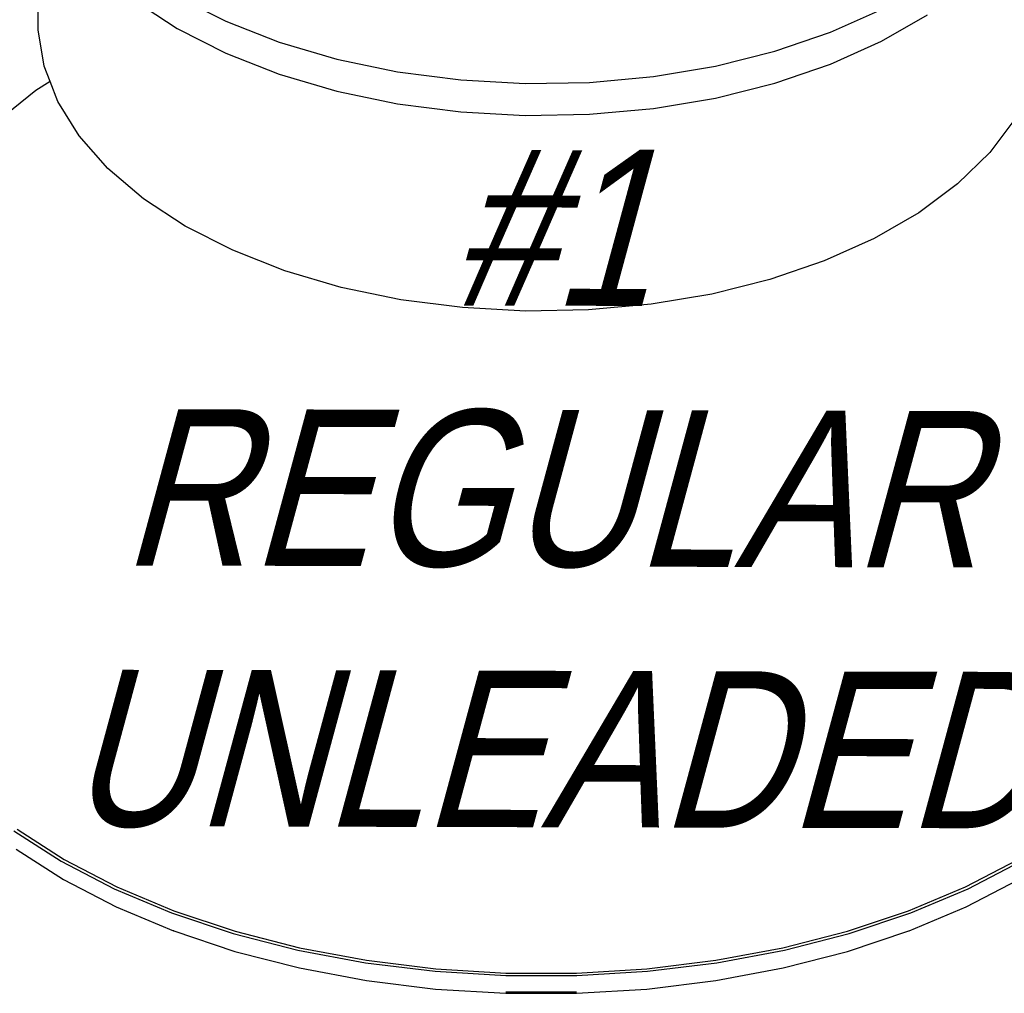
# Model space of a CAD drawing. Extents: x -18027 to -11651, y 1687 to 5059.
# Tile 160 of 170: x -13236 to -13160, y 3009 to 3083. Entities that reach past the tile are written whole.
import ezdxf

# ---------------------------------------------------------------- set-up
doc = ezdxf.new("R2010")
doc.units = 0
doc.header["$MEASUREMENT"] = 0
doc.layers.get('0').update_dxf_attribs({"linetype": 'CONTINUOUS'})
doc.layers.add('TANK', color=2, linetype='CONTINUOUS')
doc.layers.add('TEXT', color=3, linetype='CONTINUOUS')
doc.styles.add('ISO1', font='SIMPFRAC.shx', dxfattribs={"width": 0.85, "oblique": 15})

# ---------------------------------------------------------------- blocks, each defined once
blk = doc.blocks.new('12-14 TANKS')
for p, q in [((161.143, 109.976), (161.143, 115.773)), ((164.841, 111.094), (166.481, 110.02)), ((166.481, 111.245), (168.341, 110.298)), ((191.548, 109.877), (193.507, 110.755)), ((193.507, 109.53), (195.261, 110.542)), ((161.372, 108.582), (161.143, 109.976)), ((166.481, 110.02), (168.341, 109.073)), ((168.341, 110.298), (170.393, 109.493)), ((189.413, 109.148), (191.548, 109.877)), ((170.393, 109.493), (172.603, 108.843)), ((191.548, 108.652), (193.507, 109.53)), ((168.341, 109.073), (170.393, 108.268)), ((172.603, 108.843), (174.936, 108.358)), ((187.136, 108.579), (189.413, 109.148)), ((161.603, 107.983), (161.372, 108.582)), ((184.755, 108.18), (187.136, 108.579)), ((189.413, 107.923), (191.548, 108.652)), ((170.393, 108.268), (172.603, 107.618)), ((174.936, 108.358), (177.357, 108.046)), ((177.357, 108.046), (179.826, 107.911)), ((182.305, 107.956), (184.755, 108.18)), ((161.603, 107.983), (161.063, 107.637)), ((161.901, 107.216), (161.603, 107.983)), ((179.826, 107.911), (182.305, 107.956)), ((187.136, 107.355), (189.413, 107.923)), ((161.063, 107.637), (159.529, 106.418)), ((172.603, 107.618), (174.936, 107.133)), ((184.755, 106.955), (187.136, 107.355)), ((162.722, 105.898), (161.901, 107.216)), ((174.936, 107.133), (177.357, 106.821)), ((182.305, 106.731), (184.755, 106.955)), ((177.357, 106.821), (179.826, 106.686)), ((179.826, 106.686), (182.305, 106.731)), ((198.617, 106.549), (197.654, 105.264)), ((163.823, 104.65), (162.722, 105.898)), ((197.654, 105.264), (196.419, 104.059)), ((165.186, 103.492), (163.823, 104.65)), ((196.419, 104.059), (194.933, 102.953)), ((166.79, 102.442), (165.186, 103.492)), ((194.933, 102.953), (193.218, 101.963)), ((168.61, 101.516), (166.79, 102.442)), ((193.218, 101.963), (191.302, 101.104)), ((170.615, 100.729), (168.61, 101.516)), ((191.302, 101.104), (189.214, 100.392)), ((172.776, 100.093), (170.615, 100.729)), ((189.214, 100.392), (186.988, 99.835)), ((175.058, 99.619), (172.776, 100.093)), ((186.988, 99.835), (184.659, 99.445)), ((177.425, 99.314), (175.058, 99.619)), ((184.659, 99.445), (182.264, 99.226)), ((179.84, 99.182), (177.425, 99.314)), ((182.264, 99.226), (179.84, 99.182)), ((160.212, 79.248), (162.035, 78.078)), ((160.339, 79.307), (162.151, 78.145)), ((160.309, 78.542), (162.124, 77.378)), ((162.035, 78.078), (164.061, 77.025)), ((162.151, 78.145), (164.164, 77.099)), ((196.729, 77.099), (198.742, 78.145)), ((196.832, 77.025), (198.857, 78.078)), ((162.124, 77.378), (164.139, 76.33)), ((164.164, 77.099), (166.355, 76.18)), ((194.538, 76.18), (196.729, 77.099)), ((196.753, 76.33), (198.769, 77.378)), ((164.061, 77.025), (166.265, 76.1)), ((194.627, 76.1), (196.832, 77.025)), ((164.139, 76.33), (166.334, 75.41)), ((194.559, 75.41), (196.753, 76.33)), ((166.265, 76.1), (168.626, 75.314)), ((166.355, 76.18), (168.7, 75.398)), ((192.193, 75.398), (194.538, 76.18)), ((192.267, 75.314), (194.627, 76.1)), ((166.349, 75.405), (166.334, 75.41)), ((166.349, 75.405), (168.695, 74.622)), ((168.626, 75.314), (171.115, 74.674)), ((168.7, 75.398), (171.174, 74.762)), ((189.719, 74.762), (192.193, 75.398)), ((189.777, 74.674), (192.267, 75.314)), ((192.198, 74.622), (194.544, 75.405)), ((194.544, 75.405), (194.559, 75.41)), ((168.695, 74.622), (171.17, 73.986)), ((171.115, 74.674), (173.707, 74.187)), ((171.174, 74.762), (173.75, 74.279)), ((187.143, 74.279), (189.719, 74.762)), ((187.185, 74.187), (189.777, 74.674)), ((189.723, 73.986), (192.198, 74.622)), ((173.707, 74.187), (176.373, 73.86)), ((173.75, 74.279), (176.399, 73.954)), ((184.494, 73.954), (187.143, 74.279)), ((184.519, 73.86), (187.185, 74.187)), ((171.17, 73.986), (173.747, 73.503)), ((176.373, 73.86), (179.084, 73.696)), ((176.399, 73.954), (179.092, 73.79)), ((179.084, 73.696), (181.809, 73.696)), ((179.092, 73.79), (181.8, 73.79)), ((181.8, 73.79), (184.494, 73.954)), ((181.809, 73.696), (184.519, 73.86)), ((187.146, 73.503), (189.723, 73.986)), ((173.747, 73.503), (176.397, 73.178)), ((184.496, 73.178), (187.146, 73.503)), ((176.397, 73.178), (179.092, 73.014)), ((179.086, 73.07), (179.101, 73.069)), ((179.092, 73.014), (181.801, 73.014)), ((179.101, 73.069), (181.792, 73.069)), ((181.792, 73.069), (181.806, 73.07)), ((181.801, 73.014), (184.496, 73.178))]:
    blk.add_line(p, q)

msp = doc.modelspace()

# ---------------------------------------------------------------- block references
at = {"layer": 'TANK', "xscale": 2, "yscale": 2, "zscale": 2}
msp.add_blockref('12-14 TANKS', (-13556.742, 2862.668), dxfattribs=at)

# ---------------------------------------------------------------- texts
at = {"layer": 'TEXT', "color": 4, "insert": (-13195.133, 3021.265), "char_height": 12, "width": 81.68795, "attachment_point": 8, "rotation": 359.86426, "style": 'ISO1'}
msp.add_mtext('#1 REGULAR UNLEADED', dxfattribs=at)

doc.saveas('drawing.dxf')
